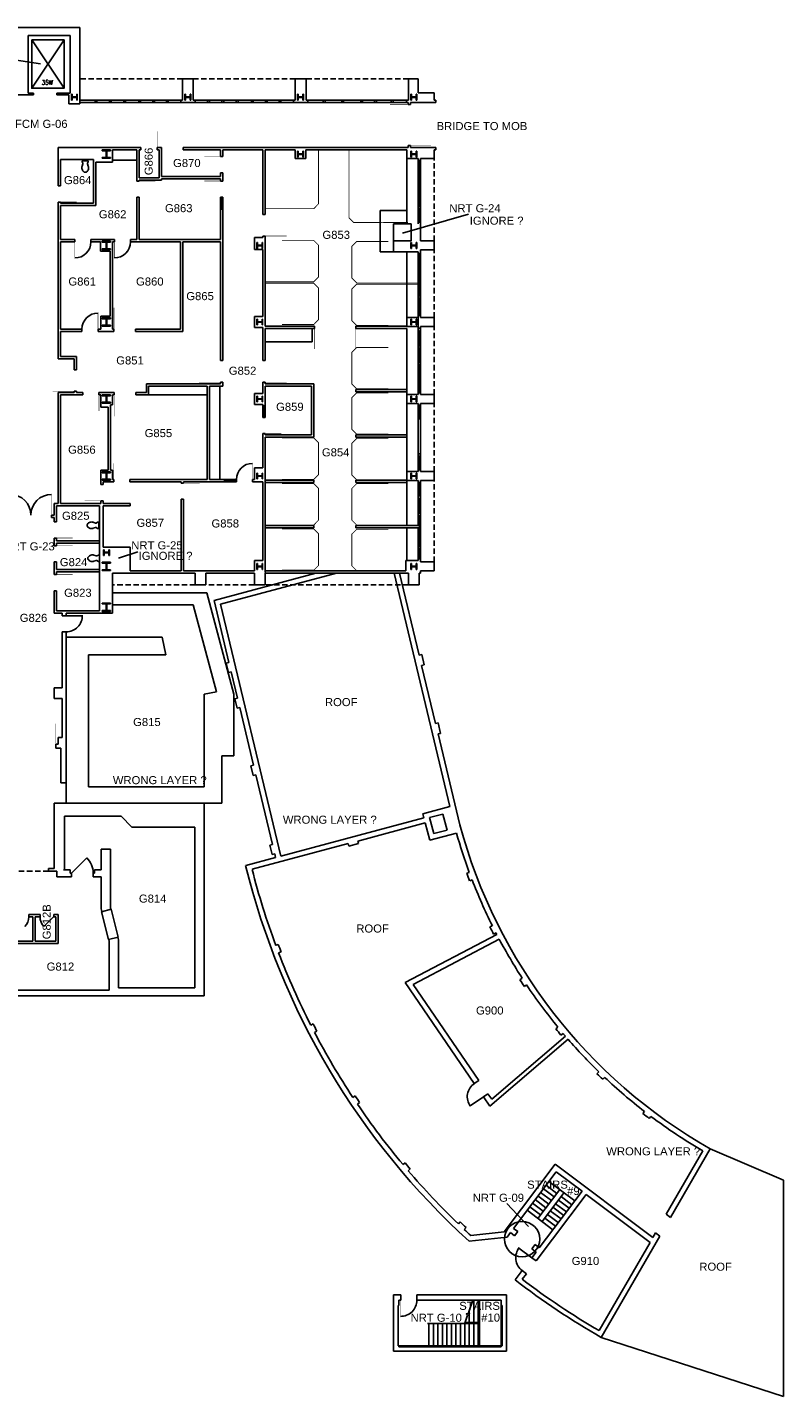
# Model space of a CAD drawing. Extents: x 889 to 4763, y 151 to 3209.
# Tile 5 of 5: x 3074 to 4763, y 151 to 3209. Entities that reach past the tile are written whole.
import ezdxf

# ---------------------------------------------------------------- set-up
doc = ezdxf.new("R2010")
doc.units = 0
doc.header["$LTSCALE"] = 96
doc.header["$MEASUREMENT"] = 0
doc.linetypes.add('HIDDEN2', pattern=[0.1875, 0.125, -0.0625])
doc.layers.get('0').update_dxf_attribs({"linetype": 'CONTINUOUS'})
doc.layers.get('DEFPOINTS').update_dxf_attribs({"color": 31, "linetype": 'CONTINUOUS'})
for name, color, linetype in [('A-ANNO-TEXT', 4, 'CONTINUOUS'), ('A-ANNO-TEXT-CTC', 181, 'CONTINUOUS'), ('A-COLS', 1, 'CONTINUOUS'), ('A-DOOR', 2, 'CONTINUOUS'), ('A-FLOR-CASE', 3, 'CONTINUOUS'), ('A-FLOR-SHFT', 1, 'CONTINUOUS'), ('A-FLOR-STRS', 2, 'CONTINUOUS'), ('A-GLAZ', 2, 'CONTINUOUS'), ('A-ROOF', 1, 'CONTINUOUS'), ('A-WALL-ABOVE', 3, 'HIDDEN2'), ('A-WALL-FULL', 6, 'CONTINUOUS'), ('A-WALL-SILL', 1, 'CONTINUOUS'), ('P-FIXT', 3, 'CONTINUOUS')]:
    doc.layers.add(name, color=color, linetype=linetype)
doc.styles.add('ARIAL', font='arial.ttf')
doc.styles.add('PP-FPLL-unverified$0$STANDARD', font='ROMANS.shx', dxfattribs={"width": 0.85})

# ---------------------------------------------------------------- blocks, each defined once
blk = doc.blocks.new('DR')
at = {"layer": 'A-DOOR'}
blk.add_lwpolyline([(0, 0, 0.0208, 0.0208, 0), (0, 1, 0, 0, 0.414214), (-1, 0, 0, 0, 0.414214)], format="xyseb", dxfattribs=at)
blk = doc.blocks.new('DL')
at = {"layer": 'A-DOOR'}
blk.add_lwpolyline([(1, 0, 0, 0, 0.414214), (0, 1, 0.0278, 0.0278, 0), (0, 0, 0.0278, 0.0278, 0)], format="xyseb", dxfattribs=at)
blk = doc.blocks.new('COL')
at = {"layer": 'A-COLS'}
for p, q in [((-0.5, 0.5), (0.5, 0.5)), ((-0.5, 0.39), (-0.5, 0.5)), ((-0.5, 0.39), (-0.05, 0.39)), ((-0.05, -0.39), (-0.05, 0.39)), ((0.05, -0.39), (0.05, 0.39)), ((0.05, 0.39), (0.5, 0.39)), ((0.5, 0.5), (0.5, 0.39)), ((-0.5, -0.5), (-0.5, -0.39)), ((-0.05, -0.39), (-0.5, -0.39)), ((0.5, -0.5), (-0.5, -0.5)), ((0.5, -0.39), (0.05, -0.39)), ((0.5, -0.39), (0.5, -0.5))]:
    blk.add_line(p, q, dxfattribs=at)
blk = doc.blocks.new('90S1')
blk.add_line((-0.5, 0), (-0.5, 1))
blk.add_arc((-0.5, 0), 1, 0, 91.70698)
blk = doc.blocks.new('TOILET3')
for p, q in [((0, -7), (0, 7)), ((2.5, 7), (0, 7)), ((5.6, 5), (2.5, 7)), ((7.2, 5), (5.6, 5)), ((12.3, 6.8), (7.2, 5)), ((2.5, -7), (0, -7)), ((5.6, -5), (2.5, -7)), ((7.2, -5), (5.6, -5)), ((12.3, -6.8), (7.2, -5))]:
    blk.add_line(p, q)
for centre, radius, start, end in [((15.7, -3.1), 10.5, 90, 108.8354), ((16.2, -0.6), 8.05, 71.1646, 93.7754), ((15.2, -6.5), 14, 57.6462, 74.7553), ((16.2, -4), 11.3, 36.0611, 55.3641), ((20.1, 0), 5.93, 360, 26.7012), ((20.1, 0), 5.93, 333.2988, 0), ((15.7, 3.1), 10.5, 251.1646, 270), ((15.7, 3.1), 10.5, 270, 288.8354), ((15.7, 5.9), 13.2, 284.9626, 301.7838), ((16.2, 4), 11.3, 304.6359, 323.9389)]:
    blk.add_arc(centre, radius, start, end)
blk = doc.blocks.new('DOOR')
at = {"layer": 'A-DOOR', "const_width": 0.0278}
blk.add_lwpolyline([(0, 0), (0, 1)], dxfattribs=at)
at = {"layer": 'A-DOOR'}
blk.add_arc((0, 0), 1, 90, 180, dxfattribs=at)

msp = doc.modelspace()

# ---------------------------------------------------------------- linework, layer by layer
at = {"layer": 'A-ANNO-TEXT-CTC'}
for p, q in [((2927.3, 3154.7), (3103.8, 3127.9)), ((4059.2, 2792.1), (3912.1, 2749.5)), ((3320.9, 2038), (3277.6, 2023.7)), ((4145, 582.1), (4193, 530.9))]:
    msp.add_line(p, q, dxfattribs=at)
at = {"layer": 'A-ANNO-TEXT-CTC', "linetype": 'HIDDEN2'}
msp.add_line((3121.3, 1324.2), (3041.4, 1324.2), dxfattribs=at)
at = {"layer": 'A-DOOR'}
for p, q in [((3173, 1320.2), (3206.9, 1354.2)), ((3132.5, 1222.2), (3111.3, 1201))]:
    msp.add_line(p, q, dxfattribs=at)
for points, format in [([(3715.6, 2536.6, 1, 1, 0), (3715.6, 2491, 0, 0, 0.414214), (3761.2, 2536.6, 0, 0, 0)], "xyseb"), ([(3806.8, 2536.6, 1, 1, 0), (3806.8, 2491, 0, 0, -0.414214), (3761.2, 2536.6, 0, 0, 0)], "xyseb"), ([(3906.9, 330.2, 0.422967), (3943.9, 366.2)], "xyb")]:
    msp.add_lwpolyline(points, format=format, dxfattribs=at)
at = {"layer": 'A-DOOR', "const_width": 1}
for points in [[(3128.1, 2165.8), (3128.1, 2119.8)], [(3907.9, 366.2), (3907.9, 330.2)]]:
    msp.add_lwpolyline(points, dxfattribs=at)
at = {"layer": 'A-DOOR'}
for centre, radius, start, end in [((3036.1, 2119.8), 46, 0, 90), ((3128.1, 2119.8), 46, 90, 180), ((3173, 1320.2), 48, 0, 45), ((3047.4, 1222.2), 30, 315, 0), ((3132.5, 1222.2), 30, 180, 225)]:
    msp.add_arc(centre, radius, start, end, dxfattribs=at)
at = {"layer": 'A-FLOR-CASE'}
for p, q in [((3264, 2912.7), (3318.5, 2912.7)), ((3862, 2800), (3921.7, 2800)), ((3862, 2800), (3862, 2708)), ((3862, 2708), (3892, 2708)), ((3710.1, 2536.6), (3710.1, 2506.6)), ((3605, 2506.6), (3710.1, 2506.6)), ((3345, 2388), (3475.8, 2388)), ((3504.2, 2408), (3504.2, 2199.2)), ((3474.7, 1946), (3264, 1946)), ((3535, 1720), (3474.7, 1946)), ((3444.7, 1919), (3264, 1919)), ((3496.5, 1724.7), (3444.7, 1919)), ((3375, 1847), (3160.8, 1847)), ((3375, 1847), (3383, 1808)), ((3383, 1808), (3211, 1808)), ((3211, 1808), (3211, 1513)), ((3469, 1720), (3496.5, 1724.7)), ((3469, 1720), (3469, 1513)), ((3535, 1720), (3535, 1582)), ((3508, 1582), (3535, 1582)), ((3508, 1582), (3508, 1476)), ((3160.8, 1522), (3160.8, 1476)), ((3211, 1513), (3469, 1513)), ((3508, 1476), (3469, 1476))]:
    msp.add_line(p, q, dxfattribs=at)
at = {"layer": 'A-FLOR-SHFT'}
for p, q in [((3156, 3181), (3084, 3073)), ((3084, 3181), (3156, 3073))]:
    msp.add_line(p, q, dxfattribs=at)
msp.add_lwpolyline([(3084, 3181), (3156, 3181), (3156, 3073), (3084, 3073)], close=True, dxfattribs=at)
at = {"layer": 'A-FLOR-STRS'}
for p, q in [((4214.1, 549), (4262.8, 613.7)), ((4250.2, 596.9), (4226.2, 615)), ((4256.2, 604.9), (4232.2, 622.9)), ((4238.8, 631.7), (4296.3, 588.4)), ((4226.1, 565), (4202.1, 583)), ((4232.1, 572.9), (4208.1, 591)), ((4238.1, 580.9), (4214.2, 599)), ((4244.1, 588.9), (4220.2, 607)), ((4277.7, 563.6), (4253.7, 581.7)), ((4283.7, 571.6), (4259.7, 589.7)), ((4289.7, 579.6), (4265.8, 597.7)), ((4190.1, 567), (4247.6, 523.7)), ((4220.1, 557), (4196.1, 575)), ((4259.6, 539.7), (4235.7, 557.7)), ((4265.7, 547.7), (4241.7, 565.7)), ((4271.7, 555.7), (4247.7, 573.7)), ((4253.6, 531.7), (4229.7, 549.8)), ((4060.9, 316.5), (4060.9, 343.8)), ((4070.9, 316.5), (4070.9, 366.2)), ((4080.9, 316.5), (4080.9, 366.2)), ((4083.9, 366.2), (4083.9, 264.2)), ((4131.9, 354.2), (4131.9, 264.2)), ((4083.9, 314), (3967.9, 314)), ((3970.9, 264.2), (3970.9, 314)), ((3980.9, 264.2), (3980.9, 314)), ((3990.9, 264.2), (3990.9, 314)), ((4000.9, 264.2), (4000.9, 314)), ((4010.9, 264.2), (4010.9, 314)), ((4020.9, 264.2), (4020.9, 314)), ((4030.9, 264.2), (4030.9, 314)), ((4040.9, 264.2), (4040.9, 314)), ((4050.9, 264.2), (4050.9, 314)), ((4051.4, 316.5), (4083.9, 316.5)), ((4060.9, 264.2), (4060.9, 314)), ((4070.9, 264.2), (4070.9, 314)), ((4080.9, 264.2), (4080.9, 314)), ((3903.9, 264.2), (4131.9, 264.2))]:
    msp.add_line(p, q, dxfattribs=at)
for points in [[(4272.4, 606.5), (4223.6, 541.8)], [(4050.6, 315.1), (4057.1, 333.1), (4053.9, 335.6), (4061.6, 336.3), (4058.9, 338.1), (4069, 366.2)]]:
    msp.add_lwpolyline(points, dxfattribs=at)
at = {"layer": 'A-GLAZ'}
for p, q in [((3949, 2912), (3949, 2880)), ((3949, 2876), (3949, 2844)), ((3505.5, 2827.1), (3505.5, 2803.1)), ((3508.2, 2827.1), (3508.2, 2803.1)), ((3510.8, 2827.1), (3510.8, 2803.1)), ((3949, 2840), (3949, 2808)), ((3949, 2804), (3949, 2774)), ((3949.7, 2704), (3949.7, 2609.8)), ((3949.7, 2492.2), (3949.7, 2460.2)), ((3949.7, 2456.2), (3949.7, 2424.2)), ((3949.7, 2420.2), (3949.7, 2393)), ((3599.7, 2364), (3599.7, 2340)), ((3602.5, 2364), (3602.5, 2340)), ((3605, 2364), (3605, 2340)), ((3949.3, 2365), (3949.3, 2335)), ((3514, 2199.2), (3538, 2199.2)), ((3514, 2196.7), (3538, 2196.7)), ((3514, 2194), (3538, 2194)), ((3949.7, 2118.2), (3949.7, 2086.2)), ((3949.7, 2082.2), (3949.7, 2050.2)), ((3949.7, 2046.2), (3949.7, 2022))]:
    msp.add_line(p, q, dxfattribs=at)
at = {"layer": 'A-ROOF'}
for p, q in [((4598.6, 704.1), (4762.6, 634.4)), ((4762.6, 634.4), (4762.6, 150.9)), ((4355.6, 283.2), (4762.6, 150.9))]:
    msp.add_line(p, q, dxfattribs=at)
at = {"layer": 'A-WALL-ABOVE'}
for p, q in [((3420.7, 3094), (3191, 3094)), ((3672.3, 3094), (3444.7, 3094)), ((3925, 3094), (3696.3, 3094)), ((3982.2, 2732), (3982.2, 2916)), ((3982.2, 2561), (3982.2, 2712)), ((3982.2, 2389), (3982.2, 2541)), ((3982.2, 2217), (3982.2, 2369)), ((3982.2, 2015), (3982.2, 2197)), ((3449, 1964), (3264, 1964)), ((3581, 1964), (3473, 1964)), ((3925, 1964), (3605, 1964))]:
    msp.add_line(p, q, dxfattribs=at)
at = {"layer": 'A-WALL-ABOVE', "linetype": 'HIDDEN2', "const_width": 2}
for points in [[(3724.2, 2935.8), (3724, 2877), (3724.2, 2868.1), (3724.1, 2814.8), (3713.5, 2804.1), (3605, 2804.1)], [(3923.8, 2773.2), (3865.1, 2773.5), (3856.2, 2773.2), (3802.9, 2773.3), (3792.2, 2784), (3792.2, 2935.8)], [(3643, 2733.3), (3713.5, 2733.3), (3724.1, 2722.7), (3724.1, 2651.5), (3713.5, 2640.9), (3605, 2640.9)], [(3947, 2638.1), (3809.5, 2638.1), (3798.8, 2648.8), (3798.8, 2719.9), (3809.5, 2730.6), (3879.9, 2730.6)], [(3605, 2637.7), (3713.5, 2637.7), (3724.1, 2627), (3724.1, 2555.9), (3713.5, 2545.2), (3643, 2545.2)], [(3879.9, 2543.1), (3809.5, 2543.1), (3798.8, 2553.8), (3798.8, 2624.9), (3809.5, 2635.6), (3947, 2635.6)], [(3879.9, 2401.5), (3809.5, 2401.5), (3798.8, 2412.1), (3798.8, 2483.3), (3809.5, 2493.9), (3879.9, 2493.9)], [(3879.9, 2300.3), (3809.5, 2300.3), (3798.8, 2311), (3798.8, 2382.1), (3809.5, 2392.8), (3879.9, 2392.8)], [(3643, 2292), (3713.5, 2292), (3724.1, 2281.4), (3724.1, 2210.2), (3713.5, 2199.6), (3643, 2199.6)], [(3879.9, 2198.6), (3809.5, 2198.6), (3798.8, 2209.3), (3798.8, 2280.4), (3809.5, 2291.1), (3879.9, 2291.1)], [(3643, 2190.1), (3713.5, 2190.1), (3724.1, 2179.4), (3724.1, 2108.3), (3713.5, 2097.6), (3643, 2097.6)], [(3879.9, 2097.5), (3809.5, 2097.5), (3798.8, 2108.2), (3798.8, 2179.3), (3809.5, 2190), (3879.9, 2190)], [(3643, 2088.9), (3713.5, 2088.9), (3724.1, 2078.3), (3724.1, 2007.1), (3713.5, 1996.5), (3643, 1996.5)], [(3879.9, 1995.6), (3809.5, 1995.6), (3798.8, 2006.2), (3798.8, 2077.4), (3809.5, 2088), (3879.9, 2088)]]:
    msp.add_lwpolyline(points, dxfattribs=at)
at = {"layer": 'A-WALL-FULL'}
for p, q in [((2699.2, 3209), (3191, 3209)), ((3076, 3191), (3076, 3062)), ((3170, 3191), (3076, 3191)), ((3170, 3062), (3170, 3191)), ((3191, 3038), (3191, 3209)), ((3420.7, 3094), (3444.7, 3094)), ((3420.7, 3046.2), (3420.7, 3094)), ((3444.7, 3046.2), (3444.7, 3094)), ((3672.3, 3046.2), (3672.3, 3094)), ((3672.3, 3094), (3696.3, 3094)), ((3696.3, 3046.2), (3696.3, 3094)), ((3925, 3046.2), (3925, 3094)), ((3925, 3094), (3947, 3094)), ((3947, 3094), (3947, 3063)), ((3088, 3062), (3076, 3062)), ((3088, 3058), (3088, 3062)), ((3140, 3058), (3140, 3062)), ((3170, 3062), (3140, 3062)), ((3696.4, 3083.4), (3696.4, 3079.4)), ((3982.2, 3063), (3947, 3063)), ((3982.2, 3046.2), (3982.2, 3063)), ((3088, 3058), (2964.7, 3058)), ((3167, 3058), (3140, 3058)), ((3167, 3058), (3167, 3038)), ((3167, 3038), (3191, 3038)), ((3225.2, 3041), (3225.2, 3046.2)), ((3229.2, 3041), (3229.2, 3046.2)), ((3257.2, 3041), (3257.2, 3046.2)), ((3261.2, 3041), (3261.2, 3046.2)), ((3289.2, 3041), (3289.2, 3046.2)), ((3293.2, 3041), (3293.2, 3046.2)), ((3323, 3041), (3323, 3046.2)), ((3327, 3041), (3327, 3046.2)), ((3354.2, 3041), (3354.2, 3046.2)), ((3358.2, 3041), (3358.2, 3046.2)), ((3384.7, 3041), (3384.7, 3046.2)), ((3388.7, 3041), (3388.7, 3046.2)), ((3416.7, 3046.2), (3420.7, 3046.2)), ((3416.7, 3041), (3416.7, 3046.2)), ((3416.7, 3041), (3448.7, 3041)), ((3444.7, 3046.2), (3448.7, 3046.2)), ((3448.7, 3041), (3448.7, 3046.2)), ((3476.7, 3041), (3476.7, 3046.2)), ((3480.7, 3041), (3480.7, 3046.2)), ((3508.7, 3041), (3508.7, 3046.2)), ((3512.7, 3041), (3512.7, 3046.2)), ((3540.7, 3041), (3540.7, 3046.2)), ((3544.7, 3041), (3544.7, 3046.2)), ((3574.5, 3041), (3574.5, 3046.2)), ((3578.5, 3041), (3578.5, 3046.2)), ((3605.7, 3041), (3605.7, 3046.2)), ((3609.7, 3041), (3609.7, 3046.2)), ((3636.3, 3041), (3636.3, 3046.2)), ((3640.3, 3041), (3640.3, 3046.2)), ((3668.3, 3046.2), (3672.3, 3046.2)), ((3668.3, 3041), (3668.3, 3046.2)), ((3668.3, 3041), (3700.3, 3041)), ((3696.3, 3046.2), (3700.3, 3046.2)), ((3700.3, 3041), (3700.3, 3046.2)), ((3734.9, 3041), (3734.9, 3046.2)), ((3738.9, 3041), (3738.9, 3046.2)), ((3776.3, 3041), (3776.3, 3046.2)), ((3780.3, 3041), (3780.3, 3046.2)), ((3818.7, 3041), (3818.7, 3046.2)), ((3822.7, 3041), (3822.7, 3046.2)), ((3849.5, 3041), (3849.5, 3046.2)), ((3853.5, 3041), (3853.5, 3046.2)), ((3886.7, 3041), (3886.7, 3046.2)), ((3890.7, 3041), (3890.7, 3046.2)), ((3920.7, 3046.2), (3925, 3046.2)), ((3920.7, 3041), (3920.7, 3046.2)), ((3920.7, 3041), (3924.2, 3041)), ((3924.2, 3037), (3924.2, 3041)), ((3924.2, 3037), (3929.5, 3037)), ((3929.5, 3041), (3986.2, 3041)), ((3929.5, 3037), (3929.5, 3041)), ((3982.2, 3046.2), (3986.2, 3046.2)), ((3986.2, 3041), (3986.2, 3046.2)), ((3143, 2941), (3327.8, 2941)), ((3143, 2941), (3143, 2855)), ((3327.8, 2941), (3327.8, 2935.8)), ((3363.8, 2941), (3363.8, 2935.8)), ((3374, 2941), (3363.8, 2941)), ((3374, 2941), (3374, 2875.8)), ((3448.7, 2941), (3422, 2941)), ((3422, 2935.8), (3422, 2941)), ((3924.2, 2941), (3448.7, 2941)), ((3924.2, 2941), (3924.2, 2945)), ((3929.5, 2945), (3924.2, 2945)), ((3929.5, 2941), (3929.5, 2945)), ((3986.2, 2941), (3929.5, 2941)), ((3986.2, 2935.8), (3986.2, 2941)), ((3221.8, 2914), (3148.2, 2914)), ((3148.2, 2914), (3148.2, 2855)), ((3221.8, 2914), (3221.8, 2816.5)), ((3227, 2908), (3227, 2811.3)), ((3264, 2908), (3227, 2908)), ((3318.5, 2935.8), (3264, 2935.8)), ((3264, 2935.8), (3264, 2908)), ((3318.5, 2935.8), (3318.5, 2867.5)), ((3327.8, 2935.8), (3323.8, 2935.8)), ((3323.8, 2935.8), (3323.8, 2872.8)), ((3368.8, 2935.8), (3363.8, 2935.8)), ((3368.8, 2935.8), (3368.8, 2872.8)), ((3422, 2935.8), (3505.5, 2935.8)), ((3505.5, 2920.5), (3505.5, 2935.8)), ((3510.8, 2920.5), (3505.5, 2920.5)), ((3599.7, 2935.8), (3510.8, 2935.7)), ((3510.8, 2920.5), (3510.8, 2935.7)), ((3599.7, 2935.8), (3599.7, 2791)), ((3672, 2935.8), (3605, 2935.8)), ((3605, 2935.8), (3605, 2791)), ((3672, 2915.9), (3672, 2935.8)), ((3695.6, 2915.9), (3672, 2915.9)), ((3921.7, 2935.8), (3695.6, 2935.8)), ((3695.6, 2915.9), (3695.6, 2935.8)), ((3921.7, 2935.8), (3921.7, 2770)), ((3947, 2916), (3921.7, 2916)), ((3947, 2916), (3947, 2912)), ((3952.2, 2912), (3947, 2912)), ((3982.2, 2916), (3952.2, 2916)), ((3952.2, 2916), (3952.2, 2912)), ((3986.2, 2935.8), (3982.2, 2935.8)), ((3982.2, 2916), (3982.2, 2935.8)), ((3505.5, 2875.8), (3374, 2875.8)), ((3505.5, 2884.5), (3505.5, 2875.8)), ((3510.8, 2884.5), (3505.5, 2884.5)), ((3510.8, 2884.5), (3510.8, 2865.9)), ((3952.2, 2880), (3947, 2880)), ((3952.2, 2876), (3947, 2876)), ((3148.5, 2855), (3143, 2855)), ((3318.5, 2865.5), (3318.5, 2867.5)), ((3323.8, 2865.5), (3318.5, 2865.5)), ((3368.8, 2872.8), (3323.8, 2872.8)), ((3374, 2867.5), (3323.8, 2867.5)), ((3323.8, 2865.5), (3323.8, 2867.5)), ((3505.5, 2870.5), (3374, 2870.5)), ((3374, 2870.5), (3374, 2867.5)), ((3505.5, 2870.5), (3505.5, 2865.9)), ((3510.8, 2865.9), (3505.5, 2865.9)), ((3148.5, 2819), (3143, 2819)), ((3143, 2819), (3143, 2468.5)), ((3148.2, 2819), (3148.2, 2816.5)), ((3221.8, 2816.5), (3148.2, 2816.5)), ((3318.5, 2735), (3318.5, 2829.5)), ((3323.8, 2829.5), (3318.5, 2829.5)), ((3323.8, 2735), (3323.8, 2829.5)), ((3510.8, 2829.9), (3505.5, 2829.9)), ((3505.5, 2829.9), (3505.5, 2827.1)), ((3510.8, 2827.1), (3505.5, 2827.1)), ((3510.8, 2829.9), (3510.8, 2827.1)), ((3952.2, 2844), (3947, 2844)), ((3952.2, 2840), (3947, 2840)), ((3227, 2811.3), (3148.2, 2811.3)), ((3148.2, 2811.3), (3148.2, 2735)), ((3510.8, 2803.1), (3505.5, 2803.1)), ((3505.5, 2803.1), (3505.5, 2735)), ((3510.8, 2803.1), (3510.8, 2464.7)), ((3599.7, 2791), (3605, 2791)), ((3952.2, 2808), (3947, 2808)), ((3952.2, 2804), (3947, 2804)), ((3892, 2708), (3892, 2770)), ((3931, 2770), (3892, 2770)), ((3931, 2770), (3931, 2732)), ((3952.2, 2774), (3947, 2774)), ((3947, 2774), (3947, 2770)), ((3952.2, 2774), (3952.2, 2732)), ((3148.2, 2735), (3180.2, 2735)), ((3148.2, 2729.7), (3180.2, 2729.7)), ((3148.2, 2729.7), (3148.2, 2535.2)), ((3180.2, 2730), (3180.2, 2735)), ((3180.2, 2730), (3180.2, 2735)), ((3216.2, 2735), (3264, 2735)), ((3216.2, 2730), (3216.2, 2735)), ((3216.2, 2729.7), (3237.2, 2729.7)), ((3237.2, 2729.7), (3237.2, 2709)), ((3264, 2735), (3268.4, 2735)), ((3264, 2729.7), (3264, 2535.2)), ((3264, 2729.7), (3268.4, 2729.7)), ((3268.4, 2730), (3268.4, 2735)), ((3268.4, 2730), (3268.4, 2735)), ((3304.4, 2730), (3304.4, 2735)), ((3304.4, 2735), (3318.5, 2735)), ((3304.4, 2729.7), (3415.8, 2729.7)), ((3323.8, 2735), (3505.5, 2735)), ((3415.8, 2729.7), (3415.8, 2535.2)), ((3421, 2729.7), (3421, 2530)), ((3421, 2729.7), (3505.5, 2729.7)), ((3505.5, 2729.7), (3505.5, 2464.7)), ((3581, 2713.2), (3581, 2740)), ((3599.7, 2740), (3581, 2740)), ((3599.7, 2743), (3605, 2743)), ((3599.7, 2740), (3599.7, 2743)), ((3605, 2743), (3605, 2740)), ((3605, 2740), (3605, 2541.9)), ((3931, 2732), (3892, 2732)), ((3982.2, 2732), (3952.2, 2732)), ((3982.2, 2732), (3982.2, 2712)), ((3258.8, 2709), (3237.2, 2709)), ((3258.8, 2709), (3258.8, 2564)), ((3599.7, 2713.2), (3581, 2713.2)), ((3599.7, 2713.2), (3599.7, 2563)), ((3947, 2708), (3892, 2708)), ((3921.7, 2708), (3921.7, 2541.9)), ((3947, 2708), (3947, 2704)), ((3952.2, 2704), (3947, 2704)), ((3952.2, 2712), (3952.2, 2704)), ((3982.2, 2712), (3952.2, 2712)), ((3148.2, 2618.1), (3148.2, 2535.2)), ((3952.2, 2609.8), (3947, 2609.8)), ((3947, 2492.2), (3947, 2605.8)), ((3949.7, 2605.8), (3949.7, 2565)), ((3952.2, 2605.8), (3949.7, 2605.8)), ((3238, 2564), (3238, 2535.2)), ((3258.8, 2564), (3238, 2564)), ((3599.7, 2563), (3581, 2563)), ((3581, 2563), (3581, 2539)), ((3599.7, 2539), (3581, 2539)), ((3599.7, 2539), (3599.7, 2464.7)), ((3605, 2541.9), (3715.6, 2541.9)), ((3715.6, 2541.9), (3715.6, 2536.6)), ((3807.6, 2541.9), (3807.6, 2536.6)), ((3807.6, 2541.9), (3921.7, 2541.9)), ((3947, 2561), (3921.7, 2561)), ((3947, 2541), (3921.7, 2541)), ((3949.7, 2565), (3952.2, 2565)), ((3952.2, 2561), (3952.2, 2565)), ((3982.2, 2561), (3952.2, 2561)), ((3982.2, 2541), (3952.2, 2541)), ((3952.2, 2541), (3952.2, 2537)), ((3982.2, 2561), (3982.2, 2541)), ((3196, 2535.2), (3148.2, 2535.2)), ((3148.2, 2530), (3148.2, 2473.8)), ((3196, 2530), (3148.2, 2530)), ((3196, 2535), (3196, 2529.8)), ((3238, 2535.2), (3232, 2535.2)), ((3232, 2535), (3232, 2530)), ((3232, 2535), (3232, 2530)), ((3267.5, 2530), (3232, 2530)), ((3267.5, 2535.2), (3264, 2535.2)), ((3267.5, 2530), (3267.5, 2535.2)), ((3415.8, 2535.2), (3315.5, 2535.2)), ((3315.5, 2530), (3315.5, 2535.2)), ((3421, 2530), (3315.5, 2530)), ((3605, 2536.6), (3715.6, 2536.6)), ((3605, 2536.6), (3605, 2464.7)), ((3806.8, 2536.6), (3921.7, 2536.6)), ((3921.7, 2536.6), (3921.7, 2096.5)), ((3952.2, 2537), (3947, 2537)), ((3952.2, 2531.8), (3949.7, 2531.8)), ((3949.7, 2531.8), (3949.7, 2496.2)), ((3952.2, 2492.2), (3947, 2492.2)), ((3952.2, 2496.2), (3949.7, 2496.2)), ((3179, 2468.5), (3143, 2468.5)), ((3184.2, 2473.8), (3148.2, 2473.8)), ((3179, 2468.5), (3179, 2444.5)), ((3184.2, 2473.8), (3184.2, 2444.5)), ((3505.5, 2464.7), (3510.8, 2464.7)), ((3599.7, 2464.7), (3605, 2464.7)), ((3952.2, 2460.2), (3947, 2460.2)), ((3952.2, 2456.2), (3947, 2456.2)), ((3184.2, 2444.5), (3179, 2444.5)), ((3505.5, 2416.7), (3510.8, 2416.7)), ((3505.5, 2416.7), (3505.5, 2413.2)), ((3510.8, 2416.7), (3510.8, 2413.2)), ((3599.7, 2416.7), (3605, 2416.7)), ((3599.7, 2416.7), (3599.7, 2391)), ((3605, 2416.7), (3605, 2413.2)), ((3952.2, 2424.2), (3947, 2424.2)), ((3952.2, 2420.2), (3947, 2420.2)), ((3143, 2393.2), (3143, 2214.8)), ((3143, 2393.2), (3179, 2393.2)), ((3148.2, 2388), (3148.2, 2145.8)), ((3198, 2388), (3148.2, 2388)), ((3184.2, 2396.5), (3179, 2396.5)), ((3179, 2396.5), (3179, 2393.2)), ((3184.2, 2396.5), (3184.2, 2393.2)), ((3184.2, 2393.2), (3198, 2393.2)), ((3198, 2393.2), (3198, 2388)), ((3234, 2393.2), (3234, 2388)), ((3234, 2393.2), (3238, 2393.2)), ((3238, 2388), (3234, 2388)), ((3238, 2393.2), (3264, 2393.2)), ((3238, 2360.8), (3238, 2388)), ((3264, 2393.2), (3268, 2393.2)), ((3264, 2388), (3264, 2366)), ((3268, 2388), (3264, 2388)), ((3268, 2393.2), (3268, 2388)), ((3316, 2393.2), (3316, 2388)), ((3316, 2393.2), (3339.8, 2393.2)), ((3345, 2388), (3316, 2388)), ((3339.8, 2413.2), (3339.8, 2393.2)), ((3505.5, 2413.2), (3339.8, 2413.2)), ((3345, 2408), (3345, 2388)), ((3475.8, 2408), (3345, 2408)), ((3475.8, 2408), (3475.8, 2199.2)), ((3510.8, 2408), (3481, 2408)), ((3481, 2408), (3481, 2199.2)), ((3510.8, 2408), (3510.8, 2413.2)), ((3581, 2391), (3581, 2367)), ((3599.7, 2391), (3581, 2391)), ((3714, 2413.2), (3605, 2413.2)), ((3708.7, 2408), (3605, 2408)), ((3605, 2364), (3605, 2408)), ((3708.7, 2408), (3708.7, 2299)), ((3714, 2413.2), (3714, 2293.8)), ((3807.7, 2395), (3807.7, 2400.2)), ((3807.7, 2400.2), (3921.7, 2400.2)), ((3807.7, 2395), (3921.7, 2395)), ((3947, 2389), (3921.7, 2389)), ((3947, 2389), (3947, 2393)), ((3952.2, 2393), (3947, 2393)), ((3952.2, 2393), (3952.2, 2389)), ((3982.2, 2389), (3952.2, 2389)), ((3982.2, 2389), (3982.2, 2369)), ((3254.5, 2360.8), (3238, 2360.8)), ((3254.5, 2360.8), (3254.5, 2220)), ((3259.8, 2366), (3259.8, 2220)), ((3264, 2366), (3259.8, 2366)), ((3581, 2367), (3599.7, 2367)), ((3599.7, 2364), (3599.7, 2367)), ((3605, 2364), (3599.7, 2364)), ((3947, 2369), (3921.7, 2369)), ((3947, 2365), (3947, 2369)), ((3952.2, 2365), (3947, 2365)), ((3982.2, 2369), (3952.2, 2369)), ((3952.2, 2369), (3952.2, 2365)), ((3599.7, 2337.6), (3599.7, 2340)), ((3605, 2340), (3599.7, 2340)), ((3605, 2337.6), (3599.7, 2337.6)), ((3605, 2337.6), (3605, 2340)), ((3952.2, 2335), (3947, 2335)), ((3947, 2217), (3947, 2335)), ((3599.7, 2301.6), (3599.7, 2225)), ((3605, 2301.6), (3599.7, 2301.6)), ((3605, 2301.6), (3605, 2299)), ((3708.7, 2299), (3605, 2299)), ((3714, 2293.8), (3605, 2293.8)), ((3605, 2293.8), (3605, 1991.6)), ((3807.7, 2293.8), (3807.7, 2299)), ((3807.7, 2299), (3921.7, 2299)), ((3807.7, 2293.8), (3921.7, 2293.8)), ((3952.2, 2256.2), (3947, 2256.2)), ((3952.2, 2252.2), (3949.7, 2252.2)), ((3949.7, 2221), (3949.7, 2252.2)), ((3143, 2214.8), (3143, 2145.8)), ((3238, 2220), (3238, 2187.8)), ((3254.5, 2220), (3238, 2220)), ((3264, 2220), (3259.8, 2220)), ((3264, 2220), (3264, 2199.2)), ((3599.7, 2225), (3581, 2225)), ((3581, 2225), (3581, 2199.2)), ((3605, 2194.3), (3605, 2225)), ((3947, 2217), (3921.7, 2217)), ((3947, 2221), (3952.2, 2221)), ((3952.2, 2221), (3952.2, 2217)), ((3952.2, 2217), (3982.2, 2217)), ((3982.2, 2217), (3982.2, 2197)), ((3243.2, 2187.8), (3238, 2187.8)), ((3243.2, 2194), (3243.2, 2187.8)), ((3264, 2194), (3243.2, 2194)), ((3264, 2199.2), (3267.1, 2199.2)), ((3267.1, 2194), (3264, 2194)), ((3267.1, 2194), (3267.1, 2199.2)), ((3303.1, 2194), (3303.1, 2199.2)), ((3475.8, 2199.2), (3303.1, 2199.2)), ((3417.7, 2194), (3303.1, 2194)), ((3417.7, 2193.8), (3417.7, 2191.2)), ((3423, 2191.2), (3417.7, 2191.2)), ((3423, 2194), (3423, 2191.2)), ((3514, 2194), (3423, 2194)), ((3514, 2199.2), (3481, 2199.2)), ((3514, 2199.2), (3514, 2194)), ((3538, 2199.2), (3538, 2194)), ((3541, 2199.2), (3538, 2199.2)), ((3541, 2194), (3538, 2194)), ((3541, 2199.2), (3541, 2194)), ((3577, 2199.2), (3577, 2194.3)), ((3577, 2199.2), (3577, 2194.3)), ((3581, 2199.2), (3577, 2199.2)), ((3581, 2199.2), (3577, 2199.2)), ((3599.7, 2194.3), (3577, 2194.3)), ((3599.7, 2194.3), (3599.7, 2018)), ((3714, 2197.8), (3605, 2197.8)), ((3714, 2192.5), (3605, 2192.5)), ((3714, 2192.5), (3714, 2197.8)), ((3807.7, 2197.8), (3921.7, 2197.8)), ((3807.7, 2192.5), (3807.7, 2197.8)), ((3807.7, 2192.5), (3921.7, 2192.5)), ((3947, 2197), (3921.7, 2197)), ((3947, 2118.2), (3947, 2197)), ((3949.7, 2193), (3949.7, 2161.8)), ((3952.2, 2193), (3949.7, 2193)), ((3952.2, 2197), (3952.2, 2193)), ((3982.2, 2197), (3952.2, 2197)), ((3133.8, 2145.8), (3133.8, 2119.8)), ((3143, 2145.8), (3133.8, 2145.8)), ((3238, 2145.8), (3148.2, 2145.8)), ((3238, 2151.8), (3238, 2145.8)), ((3243.2, 2151.8), (3238, 2151.8)), ((3243.2, 2151.8), (3243.2, 2145.8)), ((3243.2, 2145.8), (3303.4, 2145.8)), ((3303.4, 2140.5), (3303.4, 2145.8)), ((3417.7, 2155.2), (3417.7, 1995.2)), ((3423, 2155.2), (3417.7, 2155.2)), ((3423, 2155.2), (3423, 1995.2)), ((3952.2, 2161.8), (3949.7, 2161.8)), ((3949.7, 2157.8), (3949.7, 2122.2)), ((3952.2, 2157.8), (3949.7, 2157.8)), ((3128.1, 2119.8), (3133.8, 2119.8)), ((3128.1, 2114.5), (3128.1, 2119.8)), ((3128.1, 2114.5), (3133.8, 2114.5)), ((3133.8, 2114.5), (3133.8, 2104.5)), ((3139, 2140.5), (3139, 2104.5)), ((3235.2, 2140.5), (3139, 2140.5)), ((3235.2, 2140.5), (3235.2, 1906.2)), ((3243.2, 2140.5), (3243.2, 2048)), ((3243.2, 2140.5), (3303.4, 2140.5)), ((3952.2, 2118.2), (3947, 2118.2)), ((3952.2, 2122.2), (3949.7, 2122.2)), ((3139, 2104.5), (3133.8, 2104.5)), ((3714, 2096.5), (3605, 2096.5)), ((3714, 2091.2), (3605, 2091.2)), ((3714, 2091.2), (3714, 2096.5)), ((3807.7, 2096.5), (3949.7, 2096.5)), ((3807.7, 2096.5), (3807.7, 2091.2)), ((3807.7, 2091.2), (3949.7, 2091.2)), ((3921.7, 2091.2), (3921.7, 2018)), ((3952.2, 2086.2), (3947, 2086.2)), ((3952.2, 2082.2), (3947, 2082.2)), ((3133.8, 2068.5), (3133.8, 2051.3)), ((3139, 2068.5), (3133.8, 2068.5)), ((3139, 2051.3), (3133.8, 2051.3)), ((3139, 2068.5), (3139, 2062.5)), ((3235.2, 2062.5), (3139, 2062.5)), ((3139, 2057.3), (3139, 2051.3)), ((3235.2, 2057.3), (3139, 2057.3)), ((3952.2, 2050.2), (3947, 2050.2)), ((3303.4, 2048), (3243.2, 2048)), ((3303.4, 1995.2), (3303.4, 2048)), ((3952.2, 2046.2), (3947, 2046.2)), ((3947, 2022), (3947, 2018)), ((3947, 2022), (3952.2, 2022)), ((3952.2, 2022), (3952.2, 2015)), ((3133.8, 2015.3), (3133.8, 1986.8)), ((3139, 2015.3), (3133.8, 2015.3)), ((3139, 2015.3), (3139, 1998)), ((3235.2, 1998), (3139, 1998)), ((3139, 1992.8), (3139, 1986.8)), ((3235.2, 1992.8), (3139, 1992.8)), ((3264, 1990), (3264, 1901)), ((3449, 1990), (3264, 1990)), ((3417.7, 1995.2), (3303.4, 1995.2)), ((3581, 1995.2), (3423, 1995.2)), ((3449, 1990), (3449, 1964)), ((3581, 1990), (3473, 1990)), ((3473, 1990), (3473, 1964)), ((3718.3, 1990), (3491, 1929.1)), ((3764.6, 1990), (3505.4, 1920.5)), ((3581, 2018), (3581, 1995.2)), ((3581, 2018), (3599.7, 2018)), ((3581, 1990), (3581, 1964)), ((3605, 2018), (3605, 1995.2)), ((3919, 1995.2), (3605, 1995.2)), ((3925, 1990), (3605, 1990)), ((3605, 1990), (3605, 1964)), ((3919, 2018), (3919, 1995.2)), ((3919, 2018), (3947, 2018)), ((3925, 1990), (3925, 1964)), ((3949, 1990), (3949, 1964)), ((3952.2, 1990), (3949, 1990)), ((3982.2, 2015), (3952.2, 2015)), ((3952.2, 1995), (3952.2, 1990)), ((3982.2, 1995), (3952.2, 1995)), ((3982.2, 2015), (3982.2, 1995)), ((3139, 1986.8), (3133.8, 1986.8)), ((3473, 1964), (3449, 1964)), ((3581, 1964), (3605, 1964)), ((3925, 1964), (3949, 1964)), ((3139, 1950.8), (3133.8, 1950.8)), ((3133.8, 1950.8), (3133.8, 1901)), ((3139, 1950.8), (3139, 1906.2)), ((3151.8, 1901), (3133.8, 1901)), ((3235.2, 1906.2), (3139, 1906.2)), ((3151.8, 1901), (3151.8, 1895)), ((3264, 1901), (3160.8, 1901)), ((3160.8, 1895), (3160.8, 1901)), ((3160.8, 1895), (3151.8, 1895)), ((3151.8, 1859), (3151.8, 1734)), ((3160.8, 1859), (3151.8, 1859)), ((3160.8, 1522), (3160.8, 1859)), ((3133.8, 1734), (3133.8, 1710)), ((3133.8, 1734), (3151.8, 1734)), ((3133.8, 1710), (3151.8, 1710)), ((3151.8, 1710), (3151.8, 1623)), ((3142.8, 1623), (3142.8, 1608)), ((3151.8, 1623), (3142.8, 1623)), ((3137.8, 1608), (3137.8, 1599)), ((3142.8, 1608), (3137.8, 1608)), ((3148.8, 1599), (3137.8, 1599)), ((3148.8, 1599), (3148.8, 1522)), ((3160.8, 1522), (3148.8, 1522)), ((3469, 1476), (3134, 1476)), ((3134, 1330.2), (3134, 1476)), ((3134, 1476), (3134, 1330.2)), ((3469, 1046), (3469, 1476)), ((3469, 1046), (3469, 1476)), ((3469, 1046), (3469, 1476)), ((3469, 1152.6), (3469, 1476)), ((4017.6, 1468.7), (3957.2, 1452.5)), ((3283.7, 1447), (3157, 1447)), ((3157, 1327.2), (3157, 1447)), ((3157, 1327.2), (3157, 1447)), ((3157, 1447), (3283.7, 1447)), ((3307.7, 1423), (3283.7, 1447)), ((3283.7, 1447), (3307.7, 1423)), ((3959.5, 1443.8), (3640, 1358.2)), ((3957.2, 1452.5), (3959.5, 1443.8)), ((4001.8, 1452.1), (3971.9, 1444)), ((3971.9, 1444), (3981.5, 1408.3)), ((4001.8, 1452.1), (4011.4, 1416.3)), ((3391.7, 1423), (3307.7, 1423)), ((3307.7, 1423), (3448, 1423)), ((3448, 1064), (3448, 1423)), ((3962.6, 1432.2), (3811.8, 1391.8)), ((3962.6, 1432.2), (3973, 1393.6)), ((4032.4, 1409.5), (3973, 1393.6)), ((4011.4, 1416.3), (3981.5, 1408.3)), ((3790.6, 1386.1), (3576.1, 1328.6)), ((3792.2, 1380.3), (3790.6, 1386.1)), ((3813.4, 1386), (3792.2, 1380.3)), ((3813.4, 1386), (3811.8, 1391.8)), ((3259.8, 1373.5), (3238.8, 1373.5)), ((3238.8, 1327.2), (3238.8, 1373.5)), ((3259.8, 1243), (3259.8, 1373.5)), ((3628.4, 1355.1), (3561.6, 1337.2)), ((3121.3, 1330.2), (3121.3, 1324.2)), ((3121.3, 1330.2), (3134, 1330.2)), ((3121.3, 1324.2), (3140, 1324.2)), ((3140, 1311.5), (3140, 1324.2)), ((3155, 1327.2), (3170, 1327.2)), ((3170, 1320.2), (3170, 1327.2)), ((3173, 1320.2), (3170, 1320.2)), ((3173, 1311.5), (3173, 1320.2)), ((3221, 1311.5), (3221, 1320.2)), ((3224, 1320.2), (3221, 1320.2)), ((3238.8, 1327.2), (3224, 1327.2)), ((3224, 1320.2), (3224, 1327.2)), ((4060.9, 1321.8), (4055.3, 1319.7)), ((3140, 1311.5), (3173, 1311.5)), ((3238.8, 1311.5), (3221, 1311.5)), ((3238.8, 1240.4), (3238.8, 1311.5)), ((4067.3, 1304.9), (4061.7, 1302.8)), ((3077.4, 1222.2), (3077.4, 1227.5)), ((3102.6, 1227.5), (3077.4, 1227.5)), ((3102.6, 1222.2), (3102.6, 1227.5)), ((3133.6, 1222.2), (3133.6, 1227.5)), ((3142.9, 1227.5), (3133.6, 1227.5)), ((3142.9, 1163), (3142.9, 1227.5)), ((3240.3, 1234.2), (3238.8, 1240.4)), ((3239.6, 1234), (3261.4, 1239.5)), ((3260.7, 1239.3), (3259.8, 1243)), ((3086.4, 1222.2), (3077.4, 1222.2)), ((3086.4, 1168.2), (3086.4, 1222.2)), ((3102.6, 1222.2), (3091.6, 1222.2)), ((3091.6, 1168.2), (3091.6, 1222.2)), ((3137.6, 1222.2), (3133.6, 1222.2)), ((3137.6, 1168.2), (3137.6, 1222.2)), ((4112.3, 1202.5), (4107, 1199.8)), ((3086.4, 1168.2), (3041.4, 1168.2)), ((3142.9, 1163), (3041.4, 1163)), ((3137.6, 1168.2), (3091.6, 1168.2)), ((3255.1, 1171.9), (3276.9, 1177.4)), ((3256.8, 1168.4), (3255.8, 1172.1)), ((3256.8, 1058.5), (3256.8, 1168.4)), ((3277.8, 1171), (3276.2, 1177.2)), ((3277.8, 1064), (3277.8, 1171)), ((4122.2, 1183.1), (3917.8, 1075.6)), ((4127.8, 1172.5), (3935.3, 1071.2)), ((4120.5, 1186.5), (4115.1, 1183.8)), ((3634.4, 1161), (3628.8, 1158.9)), ((3640.8, 1144.1), (3635.1, 1142)), ((3469, 1046), (3469, 1077.2)), ((3917.8, 1075.6), (4072.1, 850.3)), ((3935.3, 1071.2), (4082, 857.1)), ((4179, 1085.4), (4174, 1082.1)), ((3469, 1046), (2643.8, 1046)), ((3041.4, 1058.5), (3256.8, 1058.5)), ((3256.8, 1046), (3469, 1046)), ((3256.8, 1046), (3469, 1046)), ((3448, 1064), (3277.8, 1064)), ((4188.9, 1070.3), (4183.9, 1067)), ((3712.3, 983.2), (3707, 980.5)), ((3720.6, 967.2), (3715.3, 964.5)), ((4281.5, 949), (4106.9, 799.6)), ((4275.6, 955.8), (4110.9, 814.9)), ((4258.6, 976.1), (4254, 972.2)), ((4270.1, 962.2), (4265.5, 958.4)), ((4082, 857.1), (4072.1, 850.3)), ((4350, 876.4), (4345.9, 872.1)), ((4363, 863.9), (4358.9, 859.6)), ((4102.4, 827.4), (4092.5, 820.6)), ((4102.4, 827.4), (4110.9, 814.9)), ((3806, 822.6), (3801, 819.3)), ((3816, 807.6), (3811, 804.4)), ((4092.5, 820.6), (4106.9, 799.6)), ((4452.1, 787.6), (4448.4, 782.9)), ((4466.4, 776.7), (4462.7, 771.9)), ((4598.6, 704.1), (4510.3, 551.1)), ((3917.5, 673), (3912.9, 669.2)), ((4582.2, 699.7), (4500.6, 558.4)), ((3929.1, 659.3), (3924.5, 655.5)), ((4252.7, 670.1), (4138.7, 518.8)), ((4255.1, 653.3), (4159.7, 526.7)), ((4252.7, 670.1), (4470.4, 506)), ((4255.1, 653.3), (4312.6, 609.9)), ((4322.1, 602.7), (4210.1, 454)), ((4312.6, 609.9), (4217.2, 483.4)), ((4322.1, 602.7), (4464.4, 495.5)), ((4500.6, 558.4), (4510.3, 551.1)), ((4040.8, 541.1), (4036.6, 536.8)), ((4053.8, 528.7), (4049.7, 524.4)), ((4169.3, 519.5), (4159.7, 526.7)), ((4145.2, 507.4), (4060.5, 498)), ((4138.7, 518.8), (4064.6, 510.5)), ((4152.5, 517.2), (4145.2, 507.4)), ((4162.1, 509.9), (4152.5, 517.2)), ((4169.3, 519.5), (4162.1, 509.9)), ((4207.6, 490.6), (4200.4, 481)), ((4217.2, 483.4), (4207.6, 490.6)), ((4464.4, 495.5), (4350.5, 298.4)), ((4486.1, 509.2), (4355.6, 283.2)), ((4476.5, 516.5), (4470.4, 506)), ((4476.5, 516.5), (4486.1, 509.2)), ((4210, 473.8), (4200.4, 481)), ((4210, 473.8), (4200.5, 461.2)), ((4200.5, 461.2), (4210.1, 454)), ((4178.8, 432.5), (4163.2, 411.8)), ((4178.8, 432.5), (4188.4, 425.2)), ((4188.4, 425.2), (4179.1, 412.9)), ((3907.9, 378.2), (3891.9, 378.2)), ((3891.9, 252.2), (3891.9, 378.2)), ((3907.9, 366.2), (3907.9, 378.2)), ((3943.9, 366.2), (3943.9, 378.2)), ((4143.9, 378.2), (3943.9, 378.2)), ((4143.9, 378.2), (4143.9, 252.2)), ((3903.9, 354.2), (3901.9, 354.2)), ((3901.9, 264.2), (3901.9, 354.2)), ((3903.9, 354.2), (3903.9, 366.2)), ((3907.9, 366.2), (3903.9, 366.2)), ((4131.9, 366.2), (3943.9, 366.2)), ((4131.9, 366.2), (4131.9, 354.2)), ((4133.9, 354.2), (4131.9, 354.2)), ((4133.9, 354.2), (4133.9, 264.2)), ((4143.9, 252.2), (3891.9, 252.2)), ((3903.9, 264.2), (3901.9, 264.2)), ((3903.9, 262.2), (3903.9, 264.2)), ((4131.9, 262.2), (3903.9, 262.2)), ((4131.9, 264.2), (4131.9, 262.2)), ((4133.9, 264.2), (4131.9, 264.2))]:
    msp.add_line(p, q, dxfattribs=at)
at = {"layer": 'A-WALL-FULL', "extrusion": (0, 0, -1)}
for p, q in [((4017.6, 1468.7), (3892.8, 1990)), ((3948.9, 1806.9), (3905.1, 1990)), ((3524.1, 1790.8), (3491, 1929.1)), ((3640, 1358.2), (3505.4, 1920.5)), ((3948.9, 1806.9), (3954.8, 1808.3)), ((3960.4, 1785), (3954.8, 1808.3)), ((3518.3, 1789.4), (3524.1, 1790.8)), ((3523.4, 1768), (3518.3, 1789.4)), ((3954.5, 1783.6), (3960.4, 1785)), ((3985.5, 1654.3), (3954.5, 1783.6)), ((3523.4, 1768), (3529.2, 1769.4)), ((3543.2, 1711), (3529.2, 1769.4)), ((3537.3, 1709.7), (3543.2, 1711)), ((3542.5, 1688.3), (3537.3, 1709.7)), ((3542.5, 1688.3), (3548.3, 1689.7)), ((3579, 1561.3), (3548.3, 1689.7)), ((3991.3, 1655.7), (3985.5, 1654.3)), ((3996.9, 1632.3), (3991.3, 1655.7)), ((3996.9, 1632.3), (3991.1, 1630.9)), ((4039.6, 1428.2), (3991.1, 1630.9)), ((3573.2, 1559.9), (3579, 1561.3)), ((3578.3, 1538.5), (3573.2, 1559.9)), ((3578.3, 1538.5), (3584.1, 1539.9)), ((3621.4, 1384.3), (3584.1, 1539.9)), ((3615.5, 1382.9), (3621.4, 1384.3)), ((3620.7, 1361.5), (3615.5, 1382.9)), ((3620.7, 1361.5), (3626.5, 1362.9)), ((3628.4, 1355.1), (3626.5, 1362.9))]:
    msp.add_line(p, q, dxfattribs=at)
at = {"layer": 'A-WALL-FULL'}
for centre, radius, start, end in [((5188.7, 1737.4), 1201.9, 195.8299, 200.2288), ((5188.7, 1737.4), 1189.9, 195.0594, 240.2702), ((5187.4, 1735.8), 1674, 193.7786, 227.6864), ((5187.4, 1735.8), 1662, 194.1835, 200.3144), ((5188.7, 1737.4), 1207.9, 200.2309, 201.0847), ((5188.7, 1737.4), 1201.9, 201.0868, 206.4218), ((5188.7, 1737.4), 1207.9, 206.4239, 207.2777), ((5188.7, 1737.4), 1201.9, 207.2799, 207.4619), ((5188.7, 1737.4), 1201.9, 208.0339, 212.8515), ((5187.4, 1735.8), 1656, 200.3132, 200.936), ((5187.4, 1735.8), 1662, 200.935, 207.0314), ((5188.7, 1737.4), 1207.9, 212.8536, 213.7074), ((5188.7, 1737.4), 1201.9, 213.7095, 219.3015), ((5187.4, 1735.8), 1656, 207.032, 207.6548), ((5187.4, 1735.8), 1662, 207.6519, 213.4685), ((5188.7, 1737.4), 1207.9, 219.3036, 220.1574), ((5188.7, 1737.4), 1201.9, 220.1595, 220.5629), ((5188.7, 1737.4), 1201.9, 220.9919, 225.7515), ((5188.7, 1737.4), 1207.9, 225.7536, 226.6074), ((5188.7, 1737.4), 1201.9, 226.6095, 232.2015), ((5187.4, 1735.8), 1656, 213.4691, 214.092), ((5187.4, 1735.8), 1662, 214.089, 219.9261), ((5188.7, 1737.4), 1207.9, 232.2036, 233.0574), ((5188.7, 1737.4), 1201.9, 233.0595, 239.6955), ((5187.4, 1735.8), 1656, 219.9268, 220.5497), ((5187.4, 1735.8), 1662, 220.5467, 226.1771), ((5187.4, 1735.8), 1656, 226.1771, 226.7999), ((5187.4, 1735.8), 1662, 226.7977, 227.4996), ((5187.4, 1735.8), 1674, 232.2786, 240.2054), ((5187.4, 1735.8), 1663.3, 232.6874, 239.7933)]:
    msp.add_arc(centre, radius, start, end, dxfattribs=at)
at = {"layer": 'A-WALL-SILL'}
for p, q in [((3416.7, 3046.2), (3191, 3046.2)), ((3416.7, 3041), (3191, 3041)), ((3668.3, 3046.2), (3448.7, 3046.2)), ((3668.3, 3041), (3448.7, 3041)), ((3920.7, 3046.2), (3700.3, 3046.2)), ((3920.7, 3041), (3700.3, 3041)), ((3947, 2912), (3947, 2774)), ((3952.2, 2912), (3952.2, 2774)), ((3947, 2704), (3947, 2605.8)), ((3952.2, 2704), (3952.2, 2565)), ((3952.2, 2537), (3952.2, 2393)), ((3947, 2492.2), (3947, 2393)), ((3947, 2365), (3947, 2335)), ((3952.2, 2365), (3952.2, 2221)), ((3952.2, 2193), (3952.2, 2022)), ((3947, 2118.2), (3947, 2096.5)), ((3947, 2091.2), (3947, 2022)), ((3255.1, 1171.9), (3239.6, 1234)), ((3276.9, 1177.4), (3261.4, 1239.5))]:
    msp.add_line(p, q, dxfattribs=at)
at = {"layer": 'DEFPOINTS'}
msp.add_circle((4178.7, 502.8), 39.6, dxfattribs=at)

# ---------------------------------------------------------------- block references
at = {"layer": 'A-COLS', "xscale": 13, "yscale": 13, "zscale": 13, "rotation": 270}
for p in [(3179.2, 3053), (3432.5, 3053), (3684, 3053), (3937, 3053), (3684, 2926), (3937, 2926), (3593, 2722), (3937, 2722), (3593, 2551), (3937, 2551), (3593, 2379), (3937, 2379), (3593, 2207), (3937, 2207), (3251, 2036), (3593, 2005), (3937, 2005)]:
    msp.add_blockref('COL', p, dxfattribs=at)
at = {"layer": 'A-COLS', "xscale": 18.72, "yscale": 18.72, "zscale": 18.72}
for p in [(3250.8, 2926), (3250.8, 2722), (3250.8, 2551), (3250.8, 2379), (3250.8, 2207), (3250.8, 2005), (3250.8, 1914)]:
    msp.add_blockref('COL', p, dxfattribs=at)
at = {"layer": 'A-DOOR'}
for name, p, xscale, yscale, zscale, rotation in [('DL', (3929.5, 3037), -45.59999999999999, 45.59999999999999, 45.59999999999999, 90), ('DR', (3929.5, 2945), 45.59999999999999, 45.59999999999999, 45.59999999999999, 270), ('DL', (3505.5, 2920.5), -36, 36, 36, 90), ('DL', (3148.5, 2819), -36, 36, 36, 270), ('DL', (3323.8, 2865.5), 36, 36, 36, 270), ('DL', (3505.5, 2865.9), -36, 36, 36, 90), ('DR', (3605, 2743), 48, 48, 48, 270), ('DOOR', (3180.2, 2730), 36, 36, 36, 179.9999999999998), ('DOOR', (3268.4, 2730), 36, 36, 36, 179.9999999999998), ('DR', (3505.5, 2416.7), -48, 48, 48, 90), ('DR', (3605, 2416.7), 48, 48, 48, 270), ('DR', (3179, 2396.5), -48, 48, 48, 90), ('DL', (3234, 2388), 36, 36, 36, 180), ('DR', (3268, 2388), 48, 48, 48, 180), ('DL', (3605, 2301.6), -36, 36, 36, 270), ('DL', (3238, 2151.8), 36, 36, 36, 90), ('DL', (3423, 2191.2), 36, 36, 36, 270), ('DL', (3139, 2068.5), -36, 36, 36, 270), ('DL', (3139, 2051.3), 36, 36, 36, 270), ('DL', (3139, 1986.8), 36, 36, 36, 270), ('90S1', (3160.8, 1877), 36, 36, 36, 270), ('DR', (3046.4, 1609.2), 45.59999999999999, 45.59999999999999, 45.59999999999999, 179.9999999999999), ('90S1', (4082.3, 835.4), 36, 36, 36, 123.9999999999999), ('90S1', (4189.7, 446.8), -35.99999999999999, 35.99999999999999, 36, 53.00000000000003)]:
    msp.add_blockref(name, p, dxfattribs=dict(at, xscale=xscale, yscale=yscale, zscale=zscale, rotation=rotation))
for name, p, xscale, yscale, zscale in [('DL', (3363.8, 2941), -36, 36, 36), ('DOOR', (3232, 2535), 36, 36, 36), ('DR', (3267.5, 2535.2), -48, 48, 48), ('DL', (3267.1, 2199.2), 36, 36, 36), ('DOOR', (3577, 2199.2), 36, 36, 36), ('DR', (3137.8, 1608), 45.59999999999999, 45.59999999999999, 45.59999999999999)]:
    msp.add_blockref(name, p, dxfattribs=dict(at, xscale=xscale, yscale=yscale, zscale=zscale))
at = {"layer": 'P-FIXT'}
for p, rotation in [((3203.3, 2911.3), 270), ((3233.5, 2097), 179.9999999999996), ((3235.2, 2023.4), 179.9999999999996)]:
    msp.add_blockref('TOILET3', p, dxfattribs=dict(at, rotation=rotation))

# ---------------------------------------------------------------- texts
at = {"layer": 'A-ANNO-TEXT', "style": 'PP-FPLL-unverified$0$STANDARD', "width": 0.85}
msp.add_text('35W', height=10.06, dxfattribs=at).set_placement((3106.2, 3081))
at = {"layer": 'A-ANNO-TEXT', "style": 'ARIAL'}
for s, p in [('BRIDGE TO MOB', (3987.9, 2979.6)), ('G870', (3399.5, 2897.1)), ('G863', (3381.4, 2796.2)), ('G862', (3233.8, 2782.6)), ('G853', (3733, 2736.7)), ('G861', (3165.8, 2632.4)), ('G860', (3316.8, 2632.4)), ('G851', (3272.6, 2456.2)), ('G859', (3629.5, 2352.7)), ('G855', (3336, 2293.9)), ('G856', (3165.2, 2256.9)), ('G854', (3731.8, 2250.9)), ('G825', (3151.5, 2109.3)), ('G857', (3317.9, 2093.6)), ('G858', (3485.3, 2092.1)), ('G824', (3146.7, 2005.7)), ('G823', (3156.2, 1937.3)), ('ROOF', (3738.6, 1693.1)), ('G815', (3310.3, 1648.6)), ('G814', (3323.2, 1254.2)), ('ROOF', (3808.6, 1187.4)), ('G812', (3117.3, 1102.4)), ('G900', (4075.8, 1004.3)), ('STAIRS', (4190.1, 615.4)), ('#9', (4279.3, 601.2)), ('G910', (4289.5, 444.9)), ('ROOF', (4574.4, 432.1)), ('STAIRS', (4038.4, 344.7)), ('#10', (4087.5, 318.4))]:
    msp.add_text(s, height=18, dxfattribs=at).set_placement(p)
at = {"layer": 'A-ANNO-TEXT-CTC', "style": 'ARIAL'}
for s, p in [('FCM G-06', (3046.6, 2984.6)), ('G864', (3155.8, 2858.9)), ('NRT G-24', (4016.2, 2796)), ('G852', (3523.9, 2433.2)), ('NRT G-23', (3020.7, 2040.9)), ('NRT G-25', (3306.2, 2043.2)), ('G826', (3057.2, 1881.3)), ('NRT G-09', (4068.5, 586.1)), ('NRT G-10', (3929.8, 318.1))]:
    msp.add_text(s, height=18, dxfattribs=at).set_placement(p)
for s, p in [('G866', (3354, 2878.9)), ('G812B', (3126.3, 1172.3))]:
    msp.add_text(s, height=18, rotation=90, dxfattribs=at).set_placement(p)
at = {"layer": 'DEFPOINTS', "style": 'ARIAL'}
for s, p in [('IGNORE ?', (4061.9, 2768.3)), ('G865', (3429, 2599.8)), ('IGNORE ?', (3322.7, 2019.8)), ('WRONG LAYER ?', (3265, 1518.8)), ('WRONG LAYER ?', (3644.6, 1430.4)), ('WRONG LAYER ?', (4366.7, 689.8))]:
    msp.add_text(s, height=18, dxfattribs=at).set_placement(p)

doc.saveas('drawing.dxf')
